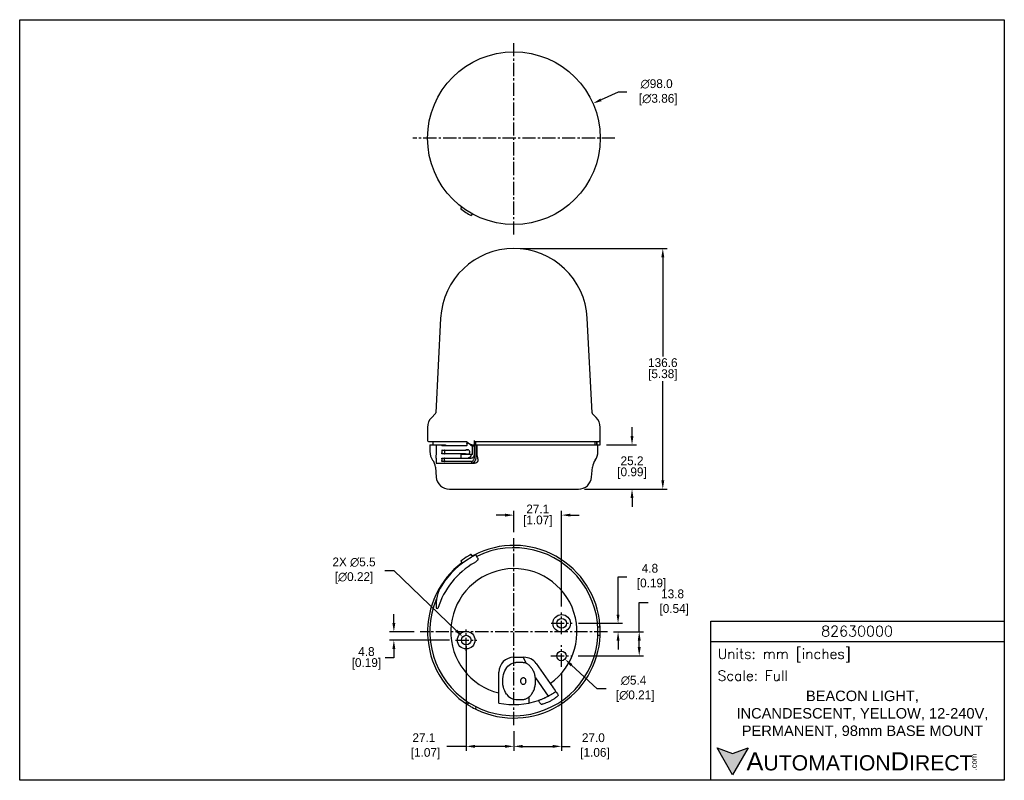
# Model space of a CAD drawing. Header units: inches. Extents: x 0 to 559, y 0 to 432.
import ezdxf

# ---------------------------------------------------------------- set-up
doc = ezdxf.new("R2010")
doc.units = ezdxf.units.IN
doc.header["$LTSCALE"] = 10
doc.header["$MEASUREMENT"] = 0
doc.linetypes.add('CENTER2', pattern=[1.125, 0.75, -0.125, 0.125, -0.125])
for name, color, linetype in [('CENTERLINE', 40, 'CENTER2'), ('DIMENSIONS', 140, 'Continuous'), ('TEXT', 140, 'Continuous')]:
    doc.layers.add(name, color=color, linetype=linetype)
doc.styles.add('\\M+2ABAC\\M+2A6A11', font='txt')
doc.styles.add('ROMANS', font='romans.shx')
doc.dimstyles.get("Standard").update_dxf_attribs({"dimtxt": 5, "dimasz": 5, "dimexe": 2.5, "dimexo": 3.5, "dimgap": 1, "dimtad": 0, "dimtih": 1, "dimtoh": 1, "dimdec": 1, "dimzin": 0, "dimdsep": 46, "dimtxsty": 'Standard', "dimcen": 0, "dimadec": 0, "dimazin": 0, "dimtfac": 1, "dimtdec": 1, "dimtofl": 0, "dimtmove": 0, "dimatfit": 3, "dimfxl": 0, "dimtolj": 1, "dimtzin": 0, "dimarcsym": 0})

# ---------------------------------------------------------------- blocks, each defined once
blk = doc.blocks.new('*D0')
at = {"layer": 'DEFPOINTS', "color": 0}
for p in [(325.34, 384.27), (235.62, 344.84)]:
    blk.add_point(p, dxfattribs=at)
at = {"layer": 'DIMENSIONS', "color": 0, "lineweight": -2}
for p, q in [((339.66, 390.56), (329.92, 386.28)), ((344.66, 390.56), (339.66, 390.56))]:
    blk.add_line(p, q, dxfattribs=at)
at = {"layer": 'DIMENSIONS', "color": 0}
blk.add_solid([(329.59, 387.04), (330.26, 385.52), (325.34, 384.27)], dxfattribs=at)
at = {"layer": 'DIMENSIONS', "color": 0, "insert": (361.49, 390.56), "char_height": 5, "attachment_point": 5}
blk.add_mtext('\\A1;∅98.0\\P [∅3.86]', dxfattribs=at)
blk = doc.blocks.new('*D1')
at = {"layer": 'DEFPOINTS', "color": 0}
for p in [(280.48, 301.87), (317.11, 165.27), (364.99, 165.27)]:
    blk.add_point(p, dxfattribs=at)
at = {"layer": 'DIMENSIONS', "color": 0, "lineweight": -2}
for p, q in [((283.98, 301.87), (367.49, 301.87)), ((364.99, 296.87), (364.99, 240.57)), ((364.99, 170.27), (364.99, 226.57)), ((320.61, 165.27), (367.49, 165.27))]:
    blk.add_line(p, q, dxfattribs=at)
at = {"layer": 'DIMENSIONS', "color": 0}
for points in [[(364.15, 296.87), (365.82, 296.87), (364.99, 301.87)], [(364.15, 170.27), (365.82, 170.27), (364.99, 165.27)]]:
    blk.add_solid(points, dxfattribs=at)
at = {"layer": 'DIMENSIONS', "color": 0, "char_height": 5, "attachment_point": 5}
for s, insert in [('\\A1;136.6', (364.99, 237.07)), ('\\A1;[5.38]', (364.99, 230.07))]:
    blk.add_mtext(s, dxfattribs=dict(at, insert=insert))
blk = doc.blocks.new('*D2')
at = {"layer": 'DEFPOINTS', "color": 0}
for p in [(329.48, 190.47), (317.11, 165.27), (347.51, 165.27)]:
    blk.add_point(p, dxfattribs=at)
at = {"layer": 'DIMENSIONS', "color": 0, "lineweight": -2}
for p, q in [((347.51, 195.47), (347.51, 200.47)), ((332.98, 190.47), (350.01, 190.47)), ((320.61, 165.27), (350.01, 165.27)), ((347.51, 160.27), (347.51, 155.27))]:
    blk.add_line(p, q, dxfattribs=at)
at = {"layer": 'DIMENSIONS', "color": 0}
for points in [[(346.68, 195.47), (348.35, 195.47), (347.51, 190.47)], [(346.68, 160.27), (348.35, 160.27), (347.51, 165.27)]]:
    blk.add_solid(points, dxfattribs=at)
at = {"layer": 'DIMENSIONS', "color": 0, "char_height": 5, "attachment_point": 5}
for s, insert in [('\\A1;25.2', (347.51, 181.37)), ('\\A1;[0.99]', (347.51, 174.37))]:
    blk.add_mtext(s, dxfattribs=dict(at, insert=insert))
blk = doc.blocks.new('*D3')
at = {"layer": 'DEFPOINTS', "color": 0}
for p in [(253.4, 79.57), (280.48, 31.32), (253.4, 19.27)]:
    blk.add_point(p, dxfattribs=at)
at = {"layer": 'DIMENSIONS', "color": 0, "lineweight": -2}
for p, q in [((253.4, 76.07), (253.4, 16.77)), ((280.48, 27.82), (280.48, 16.77)), ((253.4, 19.27), (242.48, 19.27)), ((275.48, 19.27), (258.4, 19.27))]:
    blk.add_line(p, q, dxfattribs=at)
at = {"layer": 'DIMENSIONS', "color": 0}
for points in [[(258.4, 20.1), (258.4, 18.44), (253.4, 19.27)], [(275.48, 20.1), (275.48, 18.44), (280.48, 19.27)]]:
    blk.add_solid(points, dxfattribs=at)
at = {"layer": 'DIMENSIONS', "color": 0, "insert": (229.39, 19.27), "char_height": 5, "attachment_point": 5}
blk.add_mtext('\\A1;27.1\\P [1.07]', dxfattribs=at)
blk = doc.blocks.new('*D4')
at = {"layer": 'DEFPOINTS', "color": 0}
for p in [(227.36, 84.35), (212.36, 79.57), (247.35, 79.57)]:
    blk.add_point(p, dxfattribs=at)
at = {"layer": 'DIMENSIONS', "color": 0, "lineweight": -2}
for p, q in [((212.36, 89.35), (212.36, 94.35)), ((223.86, 84.35), (209.86, 84.35)), ((243.85, 79.57), (209.86, 79.57)), ((212.36, 74.57), (212.36, 69.57)), ((212.36, 69.57), (207.36, 69.57))]:
    blk.add_line(p, q, dxfattribs=at)
at = {"layer": 'DIMENSIONS', "color": 0}
for points in [[(211.52, 89.35), (213.19, 89.35), (212.36, 84.35)], [(211.52, 74.57), (213.19, 74.57), (212.36, 79.57)]]:
    blk.add_solid(points, dxfattribs=at)
at = {"layer": 'DIMENSIONS', "color": 0, "char_height": 5, "attachment_point": 5}
for s, insert in [('\\A1;4.8', (196.77, 73.07)), ('\\A1;[0.19]', (196.77, 66.07))]:
    blk.add_mtext(s, dxfattribs=dict(at, insert=insert))
blk = doc.blocks.new('*D5')
at = {"layer": 'DEFPOINTS', "color": 0}
for p in [(307.48, 64.46), (280.48, 31.32), (280.48, 19.27)]:
    blk.add_point(p, dxfattribs=at)
at = {"layer": 'DIMENSIONS', "color": 0, "lineweight": -2}
for p, q in [((307.48, 60.96), (307.48, 16.77)), ((280.48, 27.82), (280.48, 16.77)), ((285.48, 19.27), (302.48, 19.27)), ((307.48, 19.27), (312.48, 19.27))]:
    blk.add_line(p, q, dxfattribs=at)
at = {"layer": 'DIMENSIONS', "color": 0}
for points in [[(285.48, 20.1), (285.48, 18.44), (280.48, 19.27)], [(302.48, 20.1), (302.48, 18.44), (307.48, 19.27)]]:
    blk.add_solid(points, dxfattribs=at)
at = {"layer": 'DIMENSIONS', "color": 0, "insert": (325.57, 19.27), "char_height": 5, "attachment_point": 5}
blk.add_mtext('\\A1;27.0\\P [1.06]', dxfattribs=at)
blk = doc.blocks.new('*D6')
at = {"layer": 'DEFPOINTS', "color": 0}
for p in [(333.58, 84.35), (351.61, 84.35), (313.5, 70.59)]:
    blk.add_point(p, dxfattribs=at)
at = {"layer": 'DIMENSIONS', "color": 0, "lineweight": -2}
for p, q in [((351.61, 84.35), (351.61, 100.94)), ((351.61, 100.94), (356.61, 100.94)), ((337.08, 84.35), (354.11, 84.35)), ((351.61, 75.59), (351.61, 79.35)), ((317, 70.59), (354.11, 70.59))]:
    blk.add_line(p, q, dxfattribs=at)
at = {"layer": 'DIMENSIONS', "color": 0}
for points in [[(350.78, 79.35), (352.44, 79.35), (351.61, 84.35)], [(350.78, 75.59), (352.44, 75.59), (351.61, 70.59)]]:
    blk.add_solid(points, dxfattribs=at)
at = {"layer": 'DIMENSIONS', "color": 0, "insert": (370.53, 100.94), "char_height": 5, "attachment_point": 5}
blk.add_mtext('\\A1;13.8\\P [0.54]', dxfattribs=at)
blk = doc.blocks.new('*D7')
at = {"layer": 'DEFPOINTS', "color": 0}
for p in [(313.59, 89.12), (333.58, 84.35), (339.6, 89.12)]:
    blk.add_point(p, dxfattribs=at)
at = {"layer": 'DIMENSIONS', "color": 0, "lineweight": -2}
for p, q in [((339.6, 94.12), (339.6, 115.46)), ((339.6, 115.46), (344.6, 115.46)), ((317.09, 89.12), (342.1, 89.12)), ((337.08, 84.35), (342.1, 84.35)), ((339.6, 79.35), (339.6, 74.35))]:
    blk.add_line(p, q, dxfattribs=at)
at = {"layer": 'DIMENSIONS', "color": 0}
for points in [[(338.77, 94.12), (340.43, 94.12), (339.6, 89.12)], [(338.77, 79.35), (340.43, 79.35), (339.6, 84.35)]]:
    blk.add_solid(points, dxfattribs=at)
at = {"layer": 'DIMENSIONS', "color": 0, "insert": (357.68, 115.46), "char_height": 5, "attachment_point": 5}
blk.add_mtext('\\A1;4.8\\P [0.19]', dxfattribs=at)
blk = doc.blocks.new('*D8')
at = {"layer": 'DEFPOINTS', "color": 0}
for p in [(307.57, 150.54), (280.48, 137.37), (307.57, 95.25)]:
    blk.add_point(p, dxfattribs=at)
at = {"layer": 'DIMENSIONS', "color": 0, "lineweight": -2}
for p, q in [((280.48, 140.87), (280.48, 153.04)), ((307.57, 98.75), (307.57, 153.04)), ((275.48, 150.54), (270.48, 150.54)), ((312.57, 150.54), (317.57, 150.54))]:
    blk.add_line(p, q, dxfattribs=at)
at = {"layer": 'DIMENSIONS', "color": 0}
for points in [[(275.48, 151.38), (275.48, 149.71), (280.48, 150.54)], [(312.57, 151.38), (312.57, 149.71), (307.57, 150.54)]]:
    blk.add_solid(points, dxfattribs=at)
at = {"layer": 'DIMENSIONS', "color": 0, "char_height": 5, "attachment_point": 5}
for s, insert in [('\\A1;27.1', (294.03, 154.04)), ('\\A1;[1.07]', (294.03, 147.04))]:
    blk.add_mtext(s, dxfattribs=dict(at, insert=insert))
blk = doc.blocks.new('*D9')
at = {"layer": 'DEFPOINTS', "color": 0}
for p in [(251.42, 81.48), (255.38, 77.67)]:
    blk.add_point(p, dxfattribs=at)
at = {"layer": 'DIMENSIONS', "color": 0, "lineweight": -2}
for p, q in [((207.31, 119.05), (212.31, 119.05)), ((212.31, 119.05), (247.81, 84.94))]:
    blk.add_line(p, q, dxfattribs=at)
at = {"layer": 'DIMENSIONS', "color": 0}
blk.add_solid([(248.39, 85.54), (247.24, 84.34), (251.42, 81.48)], dxfattribs=at)
at = {"layer": 'DIMENSIONS', "color": 0, "insert": (188.81, 119.05), "char_height": 5, "attachment_point": 5}
blk.add_mtext('\\A1; 2X ∅5.5\\P [∅0.22]', dxfattribs=at)
blk = doc.blocks.new('*D10')
at = {"layer": 'DEFPOINTS', "color": 0}
for p in [(305.49, 72.42), (309.47, 68.76)]:
    blk.add_point(p, dxfattribs=at)
at = {"layer": 'DIMENSIONS', "color": 0, "lineweight": -2}
for p, q in [((327.81, 51.92), (313.15, 65.38)), ((332.81, 51.92), (327.81, 51.92))]:
    blk.add_line(p, q, dxfattribs=at)
at = {"layer": 'DIMENSIONS', "color": 0}
blk.add_solid([(313.72, 66), (312.59, 64.77), (309.47, 68.76)], dxfattribs=at)
at = {"layer": 'DIMENSIONS', "color": 0, "insert": (348.39, 51.92), "char_height": 5, "attachment_point": 5}
blk.add_mtext('\\A1;∅5.4\\P [∅0.21]', dxfattribs=at)

msp = doc.modelspace()

# ---------------------------------------------------------------- hatches: boundary and pattern name
at = {"layer": 'TEXT'}
msp.add_hatch(color=256, dxfattribs=at).paths.add_polyline_path([(413.49, 18.42), (404.62, 15.19), (395.75, 18.42), (404.62, 3.05)])

# ---------------------------------------------------------------- linework, layer by layer
for p, q in [((250.32, 324.42), (250.99, 325.43)), ((256.86, 321.62), (256.2, 320.62)), ((238.89, 262.4), (236.08, 208.62)), ((324.88, 208.62), (322.07, 262.4)), ((235.79, 207.97), (233.83, 206)), ((327.14, 206), (325.18, 207.97)), ((231.48, 200.35), (231.48, 192.82)), ((329.48, 190.67), (329.48, 200.35)), ((231.98, 192.32), (253.54, 192.32)), ((232.78, 190.47), (232.78, 186.59)), ((232.78, 190.47), (236.57, 190.47)), ((234.43, 192.32), (234.43, 190.47)), ((236.57, 186.59), (236.57, 190.47)), ((236.57, 190.47), (239.49, 190.47)), ((239.49, 190.47), (241.72, 190.47)), ((254.22, 191.47), (253.6, 191.47)), ((254.78, 191.47), (254.22, 191.47)), ((256.51, 190.47), (257.86, 190.47)), ((257.86, 192.82), (257.86, 190.47)), ((257.86, 190.47), (258, 190.47)), ((257.92, 190.47), (257.92, 182.97)), ((258, 190.47), (258.81, 190.47)), ((258.09, 192.32), (328.9, 192.32)), ((258.71, 192.32), (258.71, 190.47)), ((258.81, 190.47), (258.81, 182.97)), ((258.81, 190.47), (259.37, 190.47)), ((259.37, 190.47), (328.18, 190.47)), ((259.37, 190.47), (259.37, 186.59)), ((326.53, 190.47), (326.53, 192.32)), ((327.59, 191.92), (327.59, 190.47)), ((328.18, 186.59), (328.18, 190.47)), ((328.18, 190.47), (329.48, 190.47)), ((239.49, 186.87), (239.49, 185.87)), ((253.61, 189.97), (239.76, 189.97)), ((239.76, 187.37), (253.09, 187.37)), ((253.09, 185.37), (239.76, 185.37)), ((241.01, 186.87), (241.01, 185.87)), ((250.32, 184.87), (250.32, 182.97)), ((256.2, 184.87), (250.32, 184.87)), ((254.08, 187.37), (253.09, 187.37)), ((253.09, 185.37), (254.08, 185.37)), ((257.03, 184.87), (256.2, 184.87)), ((257.03, 184.97), (257.03, 189.74)), ((257.92, 189.74), (257.03, 189.74)), ((257.67, 189.97), (257.92, 189.97)), ((236.33, 182.89), (236.33, 179.97)), ((236.33, 179.97), (239.49, 179.97)), ((239.49, 182.47), (239.49, 181.47)), ((239.49, 179.97), (256.16, 179.97)), ((239.76, 182.97), (250.32, 182.97)), ((256.16, 180.97), (239.76, 180.97)), ((241.01, 181.47), (241.01, 182.47)), ((250.32, 182.97), (254.47, 182.97)), ((254.47, 182.97), (256.29, 182.97)), ((256.16, 179.97), (258.03, 179.97)), ((258.03, 179.97), (258.14, 179.97)), ((235.89, 177.77), (236.38, 172.12)), ((324.58, 172.12), (325.08, 177.77)), ((243.85, 165.27), (317.11, 165.27)), ((250.32, 124.48), (251.15, 123.22)), ((257.03, 127.03), (256.2, 128.28)), ((257.86, 127.81), (258, 127.54)), ((259.85, 126.39), (258.81, 127.96)), ((236.43, 97.77), (237.33, 97.5)), ((328.1, 87.14), (328.9, 87.19)), ((329.44, 82.21), (328.14, 82.27)), ((280.48, 69.85), (286.21, 69.85)), ((287.55, 66.3), (285.68, 69.85)), ((285.08, 66.85), (281.54, 66.85)), ((285.08, 66.85), (284.91, 66.84)), ((293.17, 66.22), (301.02, 55.02)), ((271.98, 49.57), (271.98, 61.35)), ((292.67, 58.21), (299.95, 47.81)), ((301.02, 55.02), (301.49, 54.34)), ((271.98, 48.72), (271.98, 49.57)), ((281.54, 45.85), (285.08, 45.85)), ((284.92, 45.85), (285.08, 45.85)), ((289.2, 43.88), (289.2, 47.46)), ((254.16, 43.02), (254.85, 44.12)), ((259.09, 41.71), (258.73, 41))]:
    msp.add_line(p, q)
at = {"flags": 128}
for points in [[(257.86, 192.82), (257.86, 192.73), (257.88, 192.63), (257.9, 192.55), (257.93, 192.47), (257.96, 192.41), (258, 192.36), (258.04, 192.33), (258.09, 192.32)], [(276.29, 48.92), (275.73, 49.82), (275.24, 50.8), (274.84, 51.85), (274.52, 52.96), (274.29, 54.12), (274.16, 55.3), (274.12, 56.5), (274.18, 57.69), (274.34, 58.87), (274.59, 60.02), (274.93, 61.11), (275.36, 62.15), (275.86, 63.11), (276.45, 63.98), (277.09, 64.75), (277.8, 65.42), (278.56, 65.96), (279.35, 66.38), (280.17, 66.67), (281.01, 66.82), (281.54, 66.85)], [(286.79, 57.76), (287.01, 57.35), (287.15, 56.86), (287.2, 56.35), (287.15, 55.83), (287.01, 55.35), (286.79, 54.93), (286.49, 54.62), (286.15, 54.42), (285.79, 54.35), (285.42, 54.42), (285.08, 54.62), (284.79, 54.93), (284.56, 55.35), (284.42, 55.83), (284.37, 56.35), (284.42, 56.86), (284.56, 57.35), (284.79, 57.76), (285.08, 58.08), (285.42, 58.28), (285.79, 58.35), (286.15, 58.28), (286.49, 58.08), (286.79, 57.76)], [(301.49, 54.34), (302.11, 53.46), (302.72, 52.59), (303.3, 51.76), (303.84, 50.98), (304.34, 50.28), (304.77, 49.66), (305.14, 49.13), (305.43, 48.72), (305.64, 48.42)]]:
    msp.add_lwpolyline(points, dxfattribs=at)
for centre, radius in [((280.48, 364.55), 49), ((307.57, 89.12), 5), ((307.57, 89.12), 2.75), ((253.4, 79.57), 5), ((253.4, 79.57), 2.75), ((307.48, 70.59), 2.7)]:
    msp.add_circle(centre, radius)
for centre, radius, start, end in [((280.48, 364.55), 50.2, 233.0739, 241.0674), ((280.48, 260.23), 41.65, 2.9932, 177.0068), ((235.08, 208.67), 1, 315, 357.0068), ((325.88, 208.67), 1, 182.9932, 225), ((239.48, 200.35), 8, 135, 180), ((321.48, 200.35), 8, 0, 45), ((231.98, 192.82), 0.5, 180, 270), ((240.78, 186.59), 8, 180, 216.4802), ((320.18, 186.59), 8, 323.5198, 0), ((227.92, 177.07), 8, 5, 36.4802), ((333.05, 177.07), 8, 143.5198, 175), ((243.85, 172.77), 7.5, 185, 270), ((317.11, 172.77), 7.5, 270, 355), ((280.48, 84.35), 47.7, 157.0049, 116.2738), ((280.48, 84.35), 49, 4.3694, 117.5), ((280.48, 84.35), 49, 127.0101, 237.5), ((280.48, 84.35), 45.11, 119.6867, 163.0517), ((280.48, 84.35), 48.7, 119.9682, 147.3228), ((280.48, 84.35), 50.2, 121.2167, 126.9261), ((280.48, 84.35), 49, 117.5, 118.8205), ((280.48, 84.35), 35.8, 305, 256.2651), ((256.33, 99.84), 20, 147.3228, 185.9446), ((280.48, 84.35), 49, 359.8791, 4.3694), ((280.48, 84.35), 49, 244.3694, 357.5), ((280.48, 84.35), 49, 357.5, 359.2932), ((280.48, 61.35), 8.5, 90, 180), ((286.21, 61.35), 8.5, 35, 90), ((286.48, 72.54), 28.32, 308.0175, 308.7723), ((280.48, 84.35), 41.4, 258.1521, 289.5914), ((281.92, 52.51), 6.67, 212.5078, 266.7698), ((280.48, 84.35), 49, 237.5, 239.2932), ((280.48, 84.35), 49, 239.8791, 244.3694)]:
    msp.add_arc(centre, radius, start, end)
for centre, major_axis, ratio, start_param, end_param in [((280.48, 192.32), (48.57, -25.47), 0.253377, 4.262308, 4.323003), ((280.48, 191.47), (-41.45, 181.66), 0.140716, 1.538698, 1.544873), ((280.48, 192.05), (48.27, -25.29), 0.254472, 4.285549, 4.342476), ((280.48, 192.05), (46.49, -24.36), 0.254472, 4.318533, 4.337041), ((280.48, 192.32), (47.13, -2.38), 0.575376, 0.024598, 0.087679), ((280.48, 192.32), (48.98, -2.48), 0.575376, 0.026983, 0.105353), ((280.48, 192.05), (46.49, -24.36), 0.254472, 4.337041, 4.34292)]:
    msp.add_ellipse(centre, major_axis=major_axis, ratio=ratio, start_param=start_param, end_param=end_param)
for points, knots in [([(239.76, 189.97), (239.69, 189.97), (239.62, 190.03), (239.52, 190.21), (239.49, 190.34), (239.49, 190.47)], [0, 0, 0, 0, 0.5, 0.5, 1, 1, 1, 1]), ([(241.72, 190.47), (241.72, 190.34), (241.75, 190.21), (241.85, 190.03), (241.92, 189.97), (241.99, 189.97)], [0, 0, 0, 0, 0.5, 0.5, 1, 1, 1, 1]), ([(253.61, 189.97), (253.69, 189.97), (253.77, 190.02), (253.86, 190.16), (253.88, 190.26), (253.86, 190.35)], [0, 0, 0, 0, 0.5, 0.5, 1, 1, 1, 1]), ([(328.9, 192.32), (328.95, 192.32), (329, 192.33), (329.08, 192.36), (329.12, 192.38), (329.21, 192.43), (329.25, 192.48), (329.31, 192.58), (329.33, 192.63), (329.35, 192.72), (329.35, 192.77), (329.34, 192.82)], [0, 0, 0, 0, 0.125, 0.125, 0.25, 0.25, 0.5, 0.5, 0.75, 0.75, 1, 1, 1, 1]), ([(236.33, 182.89), (236.34, 183.28), (236.36, 183.9), (236.48, 184.91), (236.56, 185.76), (236.57, 186.34), (236.57, 186.59)], [0, 0, 0, 0, 0.412918, 0.653141, 0.855923, 1, 1, 1, 1]), ([(239.76, 187.37), (239.69, 187.37), (239.62, 187.32), (239.52, 187.14), (239.49, 187.01), (239.49, 186.87)], [0, 0, 0, 0, 0.5, 0.5, 1, 1, 1, 1]), ([(239.76, 185.37), (239.69, 185.37), (239.62, 185.43), (239.52, 185.61), (239.49, 185.74), (239.49, 185.87)], [0, 0, 0, 0, 0.5, 0.5, 1, 1, 1, 1]), ([(241.28, 187.37), (241.21, 187.37), (241.14, 187.32), (241.04, 187.14), (241.01, 187.01), (241.01, 186.87)], [0, 0, 0, 0, 0.5, 0.5, 1, 1, 1, 1]), ([(241.01, 185.87), (241.01, 185.74), (241.04, 185.61), (241.14, 185.43), (241.21, 185.37), (241.28, 185.37)], [0, 0, 0, 0, 0.5, 0.5, 1, 1, 1, 1]), ([(253.09, 187.37), (253.16, 187.47), (253.24, 187.55), (253.41, 187.69), (253.5, 187.75), (253.7, 187.83), (253.8, 187.86), (254.01, 187.88), (254.11, 187.88), (254.32, 187.84), (254.42, 187.8), (254.62, 187.7), (254.71, 187.64), (254.88, 187.49), (254.95, 187.4), (255.08, 187.21), (255.14, 187.1), (255.23, 186.87), (255.26, 186.75), (255.29, 186.51), (255.3, 186.38), (255.28, 186.13), (255.26, 186.01), (255.19, 185.78), (255.15, 185.66), (254.97, 185.35), (254.81, 185.18), (254.44, 184.94), (254.23, 184.87), (254.02, 184.87)], [0, 0, 0, 0, 0.0625, 0.0625, 0.125, 0.125, 0.1875, 0.1875, 0.25, 0.25, 0.3125, 0.3125, 0.375, 0.375, 0.4375, 0.4375, 0.5, 0.5, 0.5625, 0.5625, 0.625, 0.625, 0.6875, 0.6875, 0.75, 0.75, 0.875, 0.875, 1, 1, 1, 1]), ([(254.02, 184.87), (253.93, 184.87), (253.85, 184.89), (253.68, 184.93), (253.59, 184.96), (253.35, 185.09), (253.21, 185.22), (253.09, 185.37)], [0, 0, 0, 0, 0.25, 0.25, 0.5, 0.5, 1, 1, 1, 1]), ([(254.52, 187.74), (254.43, 187.68), (254.26, 187.59), (254.14, 187.44), (254.08, 187.37)], [0, 0, 0, 0, 0.5887015, 1, 1, 1, 1]), ([(254.08, 185.37), (254.18, 185.25), (254.32, 185.09), (254.49, 185.02), (254.53, 185.01)], [0, 0, 0, 0, 0.763843, 1, 1, 1, 1]), ([(256.2, 184.87), (256.19, 184.75), (256.18, 184.62), (256.12, 184.38), (256.09, 184.26), (255.99, 184.02), (255.94, 183.92), (255.81, 183.71), (255.74, 183.61), (255.58, 183.44), (255.49, 183.36), (255.31, 183.22), (255.21, 183.16), (254.9, 183.02), (254.68, 182.97), (254.47, 182.97)], [0, 0, 0, 0, 0.125, 0.125, 0.25, 0.25, 0.375, 0.375, 0.5, 0.5, 0.625, 0.625, 0.75, 0.75, 1, 1, 1, 1]), ([(259.37, 186.59), (259.37, 185.98), (259.41, 185.39), (259.55, 184.22), (259.67, 183.64), (259.81, 183.1)], [0, 0, 0, 0, 0.5, 0.5, 1, 1, 1, 1]), ([(239.49, 182.47), (239.49, 182.61), (239.52, 182.74), (239.62, 182.92), (239.69, 182.97), (239.76, 182.97)], [0, 0, 0, 0, 0.5, 0.5, 1, 1, 1, 1]), ([(239.76, 180.97), (239.69, 180.97), (239.62, 181.03), (239.52, 181.21), (239.49, 181.34), (239.49, 181.47)], [0, 0, 0, 0, 0.5, 0.5, 1, 1, 1, 1]), ([(241.28, 182.97), (241.21, 182.97), (241.14, 182.92), (241.04, 182.74), (241.01, 182.61), (241.01, 182.47)], [0, 0, 0, 0, 0.5, 0.5, 1, 1, 1, 1]), ([(241.01, 181.47), (241.01, 181.34), (241.04, 181.21), (241.14, 181.03), (241.21, 180.97), (241.28, 180.97)], [0, 0, 0, 0, 0.5, 0.5, 1, 1, 1, 1]), ([(258.81, 182.97), (258.81, 182.78), (258.79, 182.58), (258.73, 182.2), (258.67, 182.01), (258.54, 181.64), (258.46, 181.47), (258.26, 181.14), (258.15, 180.99), (257.9, 180.71), (257.77, 180.59), (257.48, 180.37), (257.32, 180.28), (257, 180.13), (256.84, 180.07), (256.5, 179.99), (256.33, 179.97), (256.16, 179.97)], [0, 0, 0, 0, 0.125, 0.125, 0.25, 0.25, 0.375, 0.375, 0.5, 0.5, 0.625, 0.625, 0.75, 0.75, 0.875, 0.875, 1, 1, 1, 1]), ([(256.16, 180.97), (256.27, 180.97), (256.38, 180.99), (256.61, 181.04), (256.72, 181.08), (256.93, 181.18), (257.03, 181.24), (257.22, 181.38), (257.31, 181.47), (257.56, 181.74), (257.69, 181.97), (257.87, 182.45), (257.92, 182.71), (257.92, 182.97)], [0, 0, 0, 0, 0.125, 0.125, 0.25, 0.25, 0.375, 0.375, 0.5, 0.5, 0.75, 0.75, 1, 1, 1, 1]), ([(256.29, 182.97), (256.48, 183), (256.78, 183.03), (257.19, 183.25), (257.55, 183.57), (257.83, 183.96), (257.9, 184.27), (257.92, 184.36)], [0, 0, 0, 0, 0.269543, 0.418435, 0.620363, 0.889303, 1, 1, 1, 1]), ([(259.79, 180.84), (259.71, 180.71), (259.61, 180.59), (259.37, 180.37), (259.24, 180.28), (258.96, 180.13), (258.8, 180.07), (258.48, 179.99), (258.32, 179.97), (258.14, 179.97)], [0, 0, 0, 0, 0.25, 0.25, 0.5, 0.5, 0.75, 0.75, 1, 1, 1, 1]), ([(260.04, 181.72), (260.03, 181.56), (260.01, 181.41), (259.93, 181.12), (259.87, 180.98), (259.79, 180.84)], [-0.4324465, -0.4324465, -0.4324465, -0.4324465, -0.3730741, -0.3730741, -0.3147576, -0.3147576, -0.3147576, -0.3147576]), ([(256.2, 128.28), (256.19, 128.28), (256.18, 128.27), (256.12, 128.24), (256.09, 128.22), (255.99, 128.17), (255.94, 128.14), (255.81, 128.07), (255.74, 128.02), (255.58, 127.93), (255.49, 127.88), (255.31, 127.78), (255.21, 127.72), (254.9, 127.54), (254.68, 127.41), (254.47, 127.28)], [0, 0, 0, 0, 0.125, 0.125, 0.25, 0.25, 0.375, 0.375, 0.5, 0.5, 0.625, 0.625, 0.75, 0.75, 1, 1, 1, 1]), ([(258.81, 127.96), (258.81, 127.96), (258.79, 127.95), (258.73, 127.92), (258.67, 127.89), (258.54, 127.82), (258.46, 127.78), (258.26, 127.68), (258.15, 127.62), (257.9, 127.49), (257.77, 127.42), (257.48, 127.27), (257.32, 127.19), (257, 127.01), (256.84, 126.92), (256.5, 126.73), (256.33, 126.64), (256.16, 126.54)], [0, 0, 0, 0, 0.125, 0.125, 0.25, 0.25, 0.375, 0.375, 0.5, 0.5, 0.625, 0.625, 0.75, 0.75, 0.875, 0.875, 1, 1, 1, 1]), ([(259.79, 124.88), (259.71, 124.76), (259.61, 124.64), (259.37, 124.4), (259.24, 124.29), (258.96, 124.06), (258.8, 123.95), (258.48, 123.74), (258.32, 123.63), (258.14, 123.54)], [0, 0, 0, 0, 0.25, 0.25, 0.5, 0.5, 0.75, 0.75, 1, 1, 1, 1]), ([(260.04, 125.61), (260.03, 125.49), (260.01, 125.36), (259.93, 125.12), (259.87, 125), (259.79, 124.88)], [-0.4324465, -0.4324465, -0.4324465, -0.4324465, -0.3730741, -0.3730741, -0.3147576, -0.3147576, -0.3147576, -0.3147576]), ([(328.9, 87.19), (328.95, 87.19), (329, 87.21), (329.08, 87.26), (329.12, 87.29), (329.21, 87.4), (329.25, 87.48), (329.31, 87.65), (329.33, 87.73), (329.35, 87.91), (329.35, 87.99), (329.34, 88.08)], [0, 0, 0, 0, 0.125, 0.125, 0.25, 0.25, 0.5, 0.5, 0.75, 0.75, 1, 1, 1, 1]), ([(284.9, 45.86), (285, 45.86), (285.38, 45.83), (286.04, 45.91), (286.85, 46.1), (287.65, 46.42), (288.41, 46.84), (289.14, 47.38), (289.82, 48.01), (290.44, 48.75), (291.01, 49.57), (291.51, 50.47), (291.93, 51.44), (292.27, 52.47), (292.53, 53.54), (292.71, 54.64), (292.8, 55.77), (292.8, 56.89), (292.71, 58.02), (292.54, 59.12), (292.28, 60.19), (291.94, 61.23), (291.52, 62.2), (291.02, 63.11), (290.44, 63.95), (289.81, 64.69), (289.11, 65.34), (288.37, 65.88), (287.58, 66.31), (286.77, 66.62), (285.94, 66.8), (285.31, 66.87), (284.97, 66.84), (284.9, 66.83)], [0, 0, 0, 0, 0.011945, 0.044631, 0.077293, 0.110053, 0.143024, 0.176269, 0.209795, 0.243564, 0.277517, 0.311588, 0.345725, 0.379887, 0.414049, 0.448207, 0.48236, 0.516517, 0.550686, 0.584873, 0.619088, 0.653339, 0.687627, 0.721947, 0.756274, 0.790563, 0.824754, 0.858769, 0.892528, 0.925975, 0.959102, 0.991962, 1, 1, 1, 1]), ([(294.37, 45.34), (294.37, 45.34), (294.4, 45.36), (294.5, 45.39), (294.55, 45.41), (294.65, 45.45), (294.71, 45.47), (294.91, 45.54), (295.07, 45.6), (295.46, 45.75), (295.68, 45.84), (296.16, 46.03), (296.42, 46.14), (296.98, 46.38), (297.28, 46.5), (297.73, 46.71), (297.88, 46.78), (298.2, 46.93), (298.36, 47), (298.84, 47.24), (299.16, 47.4), (299.8, 47.73), (300.12, 47.9), (300.75, 48.24), (301.05, 48.41), (301.48, 48.67), (301.63, 48.75), (301.9, 48.92), (302.03, 49), (302.42, 49.23), (302.66, 49.38), (303.09, 49.67), (303.29, 49.79), (303.54, 49.96), (303.61, 50.01), (303.76, 50.11), (303.82, 50.15), (304, 50.27), (304.08, 50.33), (304.2, 50.41), (304.23, 50.43), (304.23, 50.43)], [0, 0, 0, 0, 0.0625, 0.0625, 0.09375, 0.09375, 0.125, 0.125, 0.1875, 0.1875, 0.25, 0.25, 0.3125, 0.3125, 0.375, 0.375, 0.40625, 0.40625, 0.4375, 0.4375, 0.5, 0.5, 0.5625, 0.5625, 0.625, 0.625, 0.65625, 0.65625, 0.6875, 0.6875, 0.75, 0.75, 0.8125, 0.8125, 0.84375, 0.84375, 0.875, 0.875, 0.9375, 0.9375, 1, 1, 1, 1]), ([(271.98, 43.83), (271.98, 44.52), (271.98, 45.29), (271.98, 46.97), (271.98, 47.83), (271.98, 48.72)], [0, 0, 0, 0, 0.5, 0.5, 1, 1, 1, 1]), ([(295.82, 43.26), (295.7, 43.44), (295.52, 43.7), (295.14, 44.23), (295, 44.43), (294.7, 44.86), (294.54, 45.09), (294.37, 45.34)], [0, 0, 0, 0, 0.5, 0.5, 0.75, 0.75, 1, 1, 1, 1]), ([(305.64, 48.13), (305.55, 48), (305.37, 47.82), (304.86, 47.37), (304.54, 47.11), (303.75, 46.53), (303.3, 46.23), (302.31, 45.61), (301.78, 45.31), (300.69, 44.74), (300.15, 44.47), (299.08, 44), (298.58, 43.81), (297.65, 43.48), (297.25, 43.35), (296.74, 43.22), (296.59, 43.18), (296.33, 43.14), (296.22, 43.12), (296.13, 43.12)], [0, 0, 0, 0, 0.125, 0.125, 0.25, 0.25, 0.375, 0.375, 0.5, 0.5, 0.625, 0.625, 0.75, 0.75, 0.875, 0.875, 0.9375, 0.9375, 1, 1, 1, 1]), ([(258.73, 41), (258.71, 40.95), (258.7, 40.9), (258.7, 40.8), (258.71, 40.76), (258.76, 40.62), (258.81, 40.55), (258.93, 40.41), (258.99, 40.35), (259.13, 40.25), (259.21, 40.21), (259.29, 40.17)], [0, 0, 0, 0, 0.125, 0.125, 0.25, 0.25, 0.5, 0.5, 0.75, 0.75, 1, 1, 1, 1])]:
    msp.add_open_spline(points, degree=3, knots=knots)
for points in [[(254.22, 191.47), (254.37, 191.47), (254.51, 191.43), (254.64, 191.34)], [(256.51, 190.47), (256.36, 190.47), (256.21, 190.52), (256.07, 190.61)], [(327.63, 190.61), (327.63, 190.52), (327.63, 190.47), (327.63, 190.47)], [(329.48, 190.47), (329.48, 190.47), (329.48, 190.52), (329.48, 190.61)], [(257.03, 184.97), (257.03, 184.94), (257.03, 184.91), (257.03, 184.87)], [(259.81, 183.1), (259.82, 183.06), (259.84, 183.02), (259.85, 182.97)], [(259.85, 182.97), (259.96, 182.57), (260.02, 182.19), (260.04, 181.83)], [(260.04, 181.83), (260.04, 181.79), (260.04, 181.76), (260.04, 181.72)], [(259.85, 126.39), (259.96, 126.22), (260.02, 125.99), (260.04, 125.7)], [(260.04, 125.7), (260.04, 125.67), (260.04, 125.64), (260.04, 125.61)], [(329.48, 83.74), (329.48, 83.92), (329.48, 84.09), (329.48, 84.24)], [(305.64, 48.42), (305.71, 48.32), (305.71, 48.22), (305.64, 48.13)], [(255.46, 42.22), (255.61, 42.13), (255.76, 42.04), (255.89, 41.96)], [(296.13, 43.12), (296, 43.11), (295.9, 43.15), (295.82, 43.26)]]:
    msp.add_open_spline(points, degree=3)
at = {"layer": 'CENTERLINE'}
for p, q in [((280.48, 309.77), (280.48, 419.16)), ((337.82, 364.47), (223.15, 364.47)), ((280.48, 31.32), (280.48, 137.37)), ((307.57, 82.99), (307.57, 95.25)), ((333.58, 84.35), (227.36, 84.35)), ((253.4, 73.44), (253.4, 85.7)), ((301.54, 89.12), (313.59, 89.12)), ((247.38, 79.57), (259.42, 79.57)), ((307.48, 64.46), (307.48, 76.72)), ((301.46, 70.59), (313.5, 70.59))]:
    msp.add_line(p, q, dxfattribs=at)
at = {"layer": 'DEFPOINTS'}
msp.add_lwpolyline([(558.8, 0), (0, 0), (0, 431.8), (558.8, 431.8)], close=True, dxfattribs=at)
at = {"layer": 'TEXT'}
msp.add_line((392.18, 78.85), (558.8, 78.85), dxfattribs=at)
for points in [[(392.18, 0), (392.18, 90.33), (558.8, 90.33), (558.8, 0)], [(413.49, 18.42), (404.62, 3.05), (395.75, 18.42), (404.62, 15.19)]]:
    msp.add_lwpolyline(points, close=True, dxfattribs=at)

# ---------------------------------------------------------------- texts
for s, insert, char_height, width, attachment_point, style in [('82630000', (475.23, 84.67), 5.94, 111.8034, 5, 'ROMANS'), (' Units: mm [inches]', (392.18, 70.86), 5.7425, 166.6158, 4, 'ROMANS'), (' Scale: Full', (392.18, 59.38), 5.7425, 166.6158, 4, 'ROMANS'), ('{\\fArial|b0|i0|c0|p34;     \\H1.2x;A\\H0.8333x;UTOMATION\\H1.2x;D\\H0.8333x;IRECT}', (395.75, 10.73), 8.6137, 145.913, 4, '\\M+2ABAC\\M+2A6A11')]:
    msp.add_mtext(s, dxfattribs=dict(at, insert=insert, char_height=char_height, width=width, attachment_point=attachment_point, style=style))
at = {"layer": 'TEXT', "insert": (478.27, 37.49), "char_height": 5.9396, "width": 153.7931, "attachment_point": 5}
msp.add_mtext('{\\fArial|b0|i0|c0|p34;BEACON LIGHT,\\PINCANDESCENT, YELLOW, 12-240V, \\PPERMANENT, 98mm BASE MOUNT }', dxfattribs=at)
at = {"layer": 'TEXT', "insert": (540.01, 5.68), "char_height": 3.1009, "width": 9.1891, "attachment_point": 1, "rotation": 90, "style": '\\M+2ABAC\\M+2A6A11'}
msp.add_mtext('{\\fArial|b0|i0|c0|p34;.com}', dxfattribs=at)

# ---------------------------------------------------------------- dimensions: what is measured, and where the dimension line sits
at = {"layer": 'DIMENSIONS'}
for p1, p2, picture, middle in [((235.62, 344.84), (325.34, 384.27), '*D0', (361.49, 390.56)), ((305.49, 72.42), (309.47, 68.76), '*D10', (348.39, 51.92))]:
    dim = msp.add_diameter_dim_2p(p1=p1, p2=p2, dimstyle='Standard', override={"dimpost": '\\X'}, dxfattribs=at)
    dim.commit()
    dim.dimension.update_dxf_attribs({"geometry": picture, "text_midpoint": middle, "dimtype": 163})
for base, p1, p2, picture, middle in [((364.99, 165.27), (280.48, 301.87), (317.11, 165.27), '*D1', (364.99, 233.57)), ((347.51, 165.27), (329.48, 190.47), (317.11, 165.27), '*D2', (347.51, 177.87)), ((212.36, 79.57), (227.36, 84.35), (247.35, 79.57), '*D4', (196.77, 69.57))]:
    dim = msp.add_linear_dim(base=base, p1=p1, p2=p2, angle=90, dimstyle='Standard', override={"dimpost": '\\X'}, dxfattribs=at)
    dim.commit()
    dim.dimension.update_dxf_attribs({"geometry": picture, "text_midpoint": middle})
dim = msp.add_linear_dim(base=(307.57, 150.54), p1=(280.48, 137.37), p2=(307.57, 95.25), dimstyle='Standard', override={"dimpost": '\\X'}, dxfattribs=at)
dim.commit()
dim.dimension.update_dxf_attribs({"geometry": '*D8', "text_midpoint": (294.03, 150.54)})
dim = msp.add_diameter_dim_2p(p1=(255.38, 77.67), p2=(251.42, 81.48), text=' 2X <>', dimstyle='Standard', override={"dimpost": '\\X'}, dxfattribs=at)
dim.commit()
dim.dimension.update_dxf_attribs({"geometry": '*D9', "text_midpoint": (188.81, 119.05), "dimtype": 163})
for base, p1, p2, picture, middle in [((339.6, 89.12), (333.58, 84.35), (313.59, 89.12), '*D7', (357.68, 115.46)), ((351.61, 84.35), (313.5, 70.59), (333.58, 84.35), '*D6', (370.53, 100.94))]:
    dim = msp.add_linear_dim(base=base, p1=p1, p2=p2, angle=90, dimstyle='Standard', override={"dimpost": '\\X'}, dxfattribs=at)
    dim.commit()
    dim.dimension.update_dxf_attribs({"geometry": picture, "text_midpoint": middle, "dimtype": 160})
for base, p1, p2, picture, middle in [((253.4, 19.27), (280.48, 31.32), (253.4, 79.57), '*D3', (229.39, 19.27)), ((280.48, 19.27), (307.48, 64.46), (280.48, 31.32), '*D5', (325.57, 19.27))]:
    dim = msp.add_linear_dim(base=base, p1=p1, p2=p2, dimstyle='Standard', override={"dimpost": '\\X'}, dxfattribs=at)
    dim.commit()
    dim.dimension.update_dxf_attribs({"geometry": picture, "text_midpoint": middle, "dimtype": 160})

doc.saveas('drawing.dxf')
